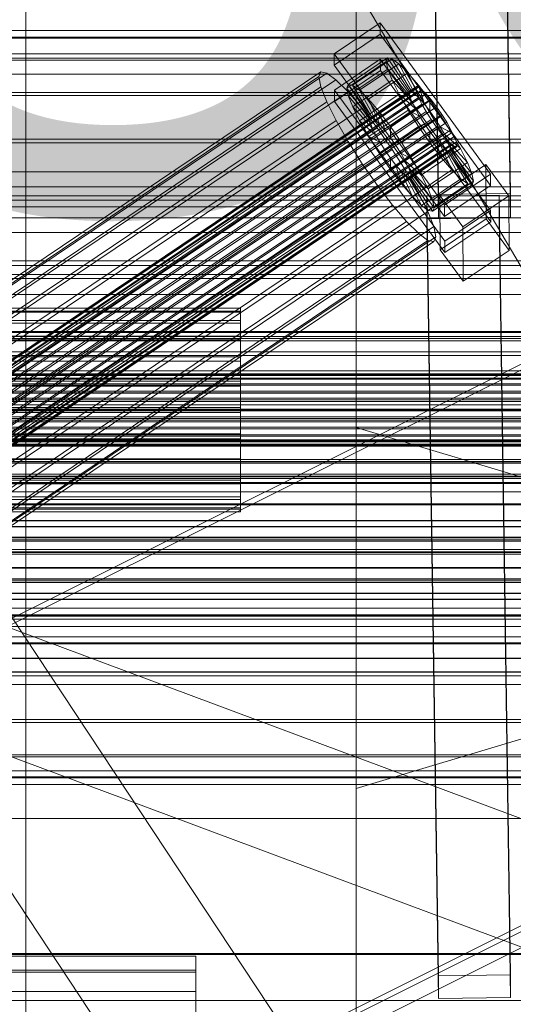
# Model space of a CAD drawing. Header units: millimetres. Extents: x -2233 to 65662, y -50530 to 6847.
# Tile 53 of 256: x 256 to 379, y -35399 to -35153. Entities that reach past the tile are written whole.
import ezdxf

# ---------------------------------------------------------------- set-up
doc = ezdxf.new("R2010")
doc.units = ezdxf.units.MM
for name, color, linetype, lineweight in [('COTAS_O', 1, 'Continuous', 0), ('frontal_briquetadora', 7, 'Continuous', 0), ('frontal_C01', 7, 'Continuous', 0), ('frontal_C02', 7, 'Continuous', 0), ('frontal_C03', 7, 'Continuous', 0), ('frontal_C05', 7, 'Continuous', 0), ('frontal_secador', 7, 'Continuous', 0)]:
    doc.layers.add(name, color=color, linetype=linetype, lineweight=lineweight)
doc.dimstyles.new('R19_100', dxfattribs={"dimtxt": 250, "dimasz": 150, "dimexe": 150, "dimexo": 80, "dimgap": 100, "dimtad": 1, "dimtih": 1, "dimtoh": 1, "dimdsep": 46, "dimcen": 0.09, "dimadec": 0, "dimazin": 0, "dimtfac": 1, "dimtdec": 4, "dimtofl": 0, "dimtmove": 0, "dimatfit": 3, "dimfxl": 1, "dimtolj": 1, "dimtzin": 0, "dimarcsym": 0})

# ---------------------------------------------------------------- blocks, each defined once
blk = doc.blocks.new('DIM_R32_45')
at = {"layer": 'COTAS_O'}
for p, q in [((-1480, -35300), (-1330, -35255)), ((490, -35300), (340, -35255)), ((-1480, -36000), (-1480, -35300)), ((-1480, -35300), (490, -35300)), ((-1480, -35300), (-1330, -35345)), ((490, -35300), (340, -35345)), ((490, -36000), (490, -35300))]:
    blk.add_line(p, q, dxfattribs=at)
blk.add_text('1970 O', height=250, dxfattribs=at).set_placement((-495, -35200))
blk = doc.blocks.new('DIM_R32_47')
at = {"layer": 'COTAS_O'}
for p, q in [((-1400, -35300), (-1250, -35255)), ((1400, -35300), (1250, -35255)), ((-1400, -36000), (-1400, -35300)), ((-1400, -35300), (1400, -35300)), ((-1400, -35300), (-1250, -35345)), ((1400, -35300), (1250, -35345)), ((1400, -36000), (1400, -35300))]:
    blk.add_line(p, q, dxfattribs=at)
blk.add_text('2800 O', height=250, dxfattribs=at).set_placement((0, -35200))

msp = doc.modelspace()

# ---------------------------------------------------------------- linework, layer by layer
at = {"layer": 'frontal_briquetadora'}
msp.add_line((340, -35980), (340, -34950), dxfattribs=at)
at = {"layer": 'frontal_C01'}
for p, q in [((334.501, -35161.827), (345.969, -35154.119)), ((345.969, -35154.119), (345.981, -35156.942)), ((345.969, -35154.119), (373.501, -35191.83)), ((345.981, -35156.942), (334.513, -35164.649)), ((373.513, -35194.653), (345.981, -35156.942)), ((430, -35161.857), (-430, -35161.857)), ((334.513, -35164.649), (334.501, -35161.827)), ((362.033, -35199.538), (334.501, -35161.827)), ((334.513, -35164.649), (362.045, -35202.36)), ((334.539, -35170.859), (346.008, -35163.151)), ((337.64, -35170.346), (347.47, -35163.74)), ((338.005, -35169.467), (347.835, -35162.86)), ((339.088, -35169.664), (348.918, -35163.058)), ((340.816, -35170.926), (350.645, -35164.32)), ((346.008, -35163.151), (346.02, -35165.974)), ((346.008, -35163.151), (373.539, -35200.863)), ((347.835, -35162.86), (347.47, -35163.74)), ((347.47, -35163.74), (353.205, -35171.596)), ((347.47, -35163.74), (347.847, -35165.636)), ((348.918, -35163.058), (347.835, -35162.86)), ((347.835, -35162.86), (353.378, -35171.18)), ((350.645, -35164.32), (348.918, -35163.058)), ((348.918, -35163.058), (353.892, -35171.273)), ((352.899, -35166.559), (350.645, -35164.32)), ((350.645, -35164.32), (354.71, -35171.871)), ((430, -35166.857), (-430, -35166.857)), ((146.872, -35290.214), (331.181, -35166.344)), ((148.32, -35290.478), (332.629, -35166.609)), ((331.181, -35166.344), (330.692, -35167.52)), ((332.629, -35166.609), (331.181, -35166.344)), ((334.938, -35168.295), (332.629, -35166.609)), ((346.02, -35165.974), (334.551, -35173.681)), ((338.017, -35172.243), (347.847, -35165.636)), ((343.069, -35173.165), (352.899, -35166.559)), ((373.551, -35203.685), (346.02, -35165.974)), ((347.847, -35165.636), (353.384, -35172.495)), ((347.847, -35165.636), (348.941, -35168.421)), ((355.525, -35169.623), (352.899, -35166.559)), ((352.899, -35166.559), (355.777, -35172.932)), ((146.383, -35291.389), (330.692, -35167.52)), ((150.629, -35292.165), (334.938, -35168.295)), ((330.692, -35167.52), (331.197, -35170.055)), ((337.95, -35171.289), (334.938, -35168.295)), ((337.64, -35170.346), (338.005, -35169.467)), ((343.549, -35177.786), (338.005, -35169.467)), ((338.005, -35169.467), (339.088, -35169.664)), ((344.062, -35177.88), (339.088, -35169.664)), ((339.088, -35169.664), (340.816, -35170.926)), ((339.111, -35175.027), (348.941, -35168.421)), ((345.695, -35176.23), (355.525, -35169.623)), ((348.941, -35168.421), (353.902, -35173.814)), ((348.941, -35168.421), (350.678, -35171.904)), ((358.345, -35173.304), (355.525, -35169.623)), ((355.525, -35169.623), (357.021, -35174.383)), ((141.045, -35314.183), (354.844, -35170.495)), ((141.218, -35313.767), (355.017, -35170.079)), ((141.224, -35315.082), (355.022, -35171.393)), ((141.731, -35313.861), (355.53, -35170.172)), ((142.549, -35314.458), (356.348, -35170.77)), ((143.617, -35315.519), (357.415, -35171.831)), ((146.887, -35293.925), (331.197, -35170.055)), ((153.641, -35295.158), (337.95, -35171.289)), ((331.197, -35170.055), (332.659, -35173.778)), ((334.551, -35173.681), (334.539, -35170.859)), ((362.071, -35208.57), (334.539, -35170.859)), ((343.376, -35178.203), (337.64, -35170.346)), ((338.017, -35172.243), (337.64, -35170.346)), ((341.461, -35175.386), (337.95, -35171.289)), ((343.554, -35179.101), (338.017, -35172.243)), ((339.111, -35175.027), (338.017, -35172.243)), ((344.88, -35178.477), (340.816, -35170.926)), ((340.816, -35170.926), (343.069, -35173.165)), ((340.848, -35178.51), (350.678, -35171.904)), ((353.205, -35171.596), (343.376, -35178.203)), ((353.378, -35171.18), (343.549, -35177.786)), ((353.892, -35171.273), (344.062, -35177.88)), ((354.71, -35171.871), (344.88, -35178.477)), ((350.678, -35171.904), (354.725, -35175.463)), ((350.678, -35171.904), (352.938, -35175.848)), ((353.205, -35171.596), (353.378, -35171.18)), ((353.384, -35172.495), (353.205, -35171.596)), ((353.378, -35171.18), (353.892, -35171.273)), ((353.892, -35171.273), (354.71, -35171.871)), ((354.71, -35171.871), (355.777, -35172.932)), ((355.017, -35170.079), (354.844, -35170.495)), ((354.844, -35170.495), (355.022, -35171.393)), ((355.53, -35170.172), (355.017, -35170.079)), ((355.022, -35171.393), (355.541, -35172.713)), ((356.348, -35170.77), (355.53, -35170.172)), ((357.415, -35171.831), (356.348, -35170.77)), ((358.659, -35173.282), (357.415, -35171.831)), ((141.742, -35316.401), (355.541, -35172.713)), ((142.565, -35318.051), (356.363, -35174.362)), ((144.861, -35316.971), (358.659, -35173.282)), ((148.35, -35297.647), (332.659, -35173.778)), ((332.659, -35173.778), (334.981, -35178.434)), ((334.551, -35173.681), (362.083, -35211.393)), ((345.947, -35179.538), (343.069, -35173.165)), ((343.069, -35173.165), (345.695, -35176.23)), ((353.384, -35172.495), (343.554, -35179.101)), ((353.902, -35173.814), (344.073, -35180.42)), ((355.777, -35172.932), (345.947, -35179.538)), ((357.021, -35174.383), (347.191, -35180.99)), ((358.345, -35173.304), (348.515, -35179.911)), ((353.902, -35173.814), (353.384, -35172.495)), ((354.725, -35175.463), (353.902, -35173.814)), ((355.541, -35172.713), (356.363, -35174.362)), ((355.777, -35172.932), (357.021, -35174.383)), ((356.363, -35174.362), (357.434, -35176.23)), ((357.021, -35174.383), (358.357, -35176.127)), ((358.357, -35176.127), (358.345, -35173.304)), ((361.166, -35177.35), (358.345, -35173.304)), ((359.995, -35175.026), (358.659, -35173.282)), ((143.635, -35319.919), (357.434, -35176.23)), ((359.995, -35175.026), (146.196, -35318.714)), ((147.533, -35320.631), (361.332, -35176.942)), ((157.152, -35299.255), (341.461, -35175.386)), ((344.073, -35180.42), (339.111, -35175.027)), ((340.848, -35178.51), (339.111, -35175.027)), ((345.231, -35180.306), (341.461, -35175.386)), ((343.108, -35182.454), (352.938, -35175.848)), ((354.725, -35175.463), (344.895, -35182.07)), ((347.191, -35180.99), (345.695, -35176.23)), ((345.695, -35176.23), (348.515, -35179.911)), ((348.527, -35182.733), (358.357, -35176.127)), ((352.938, -35175.848), (355.796, -35177.332)), ((352.938, -35175.848), (355.569, -35179.984)), ((355.796, -35177.332), (354.725, -35175.463)), ((357.434, -35176.23), (358.68, -35178.19)), ((358.357, -35176.127), (359.693, -35178.043)), ((361.332, -35176.942), (359.995, -35175.026)), ((362.578, -35178.901), (361.332, -35176.942)), ((144.881, -35321.878), (358.68, -35178.19)), ((148.779, -35322.59), (362.578, -35178.901)), ((150.672, -35302.303), (334.981, -35178.434)), ((334.981, -35178.434), (338.003, -35183.706)), ((344.895, -35182.07), (340.848, -35178.51)), ((343.108, -35182.454), (340.848, -35178.51)), ((343.549, -35177.786), (343.376, -35178.203)), ((343.376, -35178.203), (343.554, -35179.101)), ((344.062, -35177.88), (343.549, -35177.786)), ((343.554, -35179.101), (344.073, -35180.42)), ((344.88, -35178.477), (344.062, -35177.88)), ((345.947, -35179.538), (344.88, -35178.477)), ((347.191, -35180.99), (345.947, -35179.538)), ((355.796, -35177.332), (345.966, -35183.938)), ((357.042, -35179.291), (347.212, -35185.897)), ((359.693, -35178.043), (349.863, -35184.65)), ((351.336, -35183.957), (361.166, -35177.35)), ((355.569, -35179.984), (357.042, -35179.291)), ((357.042, -35179.291), (355.796, -35177.332)), ((358.378, -35181.207), (357.042, -35179.291)), ((358.68, -35178.19), (360.017, -35180.106)), ((361.166, -35177.35), (359.693, -35178.043)), ((359.693, -35178.043), (360.939, -35180.003)), ((363.797, -35181.486), (361.166, -35177.35)), ((363.648, -35180.77), (362.578, -35178.901)), ((146.218, -35323.795), (360.017, -35180.106)), ((147.554, -35325.538), (361.352, -35181.85)), ((149.85, -35324.458), (363.648, -35180.77)), ((345.231, -35180.306), (160.922, -35304.176)), ((344.073, -35180.42), (344.895, -35182.07)), ((344.895, -35182.07), (345.966, -35183.938)), ((349.002, -35185.715), (345.231, -35180.306)), ((345.739, -35186.59), (355.569, -35179.984)), ((348.527, -35182.733), (347.191, -35180.99)), ((348.515, -35179.911), (348.527, -35182.733)), ((348.515, -35179.911), (351.336, -35183.957)), ((358.378, -35181.207), (348.548, -35187.814)), ((360.939, -35180.003), (351.109, -35186.609)), ((362.01, -35181.871), (352.18, -35188.477)), ((353.967, -35188.093), (363.797, -35181.486)), ((355.569, -35179.984), (358.39, -35184.03)), ((358.39, -35184.03), (358.378, -35181.207)), ((359.714, -35182.951), (358.378, -35181.207)), ((360.017, -35180.106), (361.352, -35181.85)), ((363.797, -35181.486), (360.939, -35180.003)), ((360.939, -35180.003), (362.01, -35181.871)), ((361.352, -35181.85), (362.596, -35183.301)), ((366.057, -35185.43), (362.01, -35181.871)), ((362.01, -35181.871), (362.833, -35183.52)), ((364.471, -35182.419), (363.648, -35180.77)), ((366.057, -35185.43), (363.797, -35181.486)), ((148.798, -35326.99), (362.596, -35183.301)), ((149.865, -35328.05), (363.664, -35184.362)), ((150.672, -35326.108), (364.471, -35182.419)), ((151.191, -35327.427), (364.989, -35183.738)), ((153.694, -35307.576), (338.003, -35183.706)), ((338.003, -35183.706), (341.52, -35189.236)), ((345.966, -35183.938), (343.108, -35182.454)), ((345.739, -35186.59), (343.108, -35182.454)), ((345.966, -35183.938), (347.212, -35185.897)), ((349.863, -35184.65), (348.527, -35182.733)), ((348.56, -35190.636), (358.39, -35184.03)), ((349.863, -35184.65), (351.336, -35183.957)), ((359.714, -35182.951), (349.884, -35189.557)), ((360.958, -35184.402), (351.128, -35191.009)), ((351.336, -35183.957), (353.967, -35188.093)), ((362.833, -35183.52), (353.003, -35190.127)), ((358.39, -35184.03), (361.21, -35187.711)), ((361.21, -35187.711), (359.714, -35182.951)), ((360.958, -35184.402), (359.714, -35182.951)), ((363.836, -35190.775), (360.958, -35184.402)), ((362.025, -35185.463), (360.958, -35184.402)), ((362.596, -35183.301), (363.664, -35184.362)), ((367.794, -35188.913), (362.833, -35183.52)), ((362.833, -35183.52), (363.351, -35184.839)), ((363.664, -35184.362), (364.482, -35184.96)), ((364.989, -35183.738), (364.471, -35182.419)), ((365.168, -35184.637), (364.989, -35183.738)), ((150.683, -35328.648), (364.482, -35184.96)), ((151.196, -35328.742), (364.995, -35185.053)), ((151.369, -35328.325), (365.168, -35184.637)), ((164.693, -35309.585), (349.002, -35185.715)), ((347.212, -35185.897), (345.739, -35186.59)), ((348.56, -35190.636), (345.739, -35186.59)), ((347.212, -35185.897), (348.548, -35187.814)), ((352.519, -35191.245), (349.002, -35185.715)), ((351.109, -35186.609), (349.863, -35184.65)), ((352.18, -35188.477), (351.109, -35186.609)), ((351.109, -35186.609), (353.967, -35188.093)), ((362.025, -35185.463), (352.196, -35192.069)), ((362.843, -35186.061), (353.014, -35192.667)), ((363.351, -35184.839), (353.521, -35191.446)), ((363.357, -35186.154), (353.527, -35192.761)), ((363.53, -35185.738), (353.7, -35192.344)), ((356.228, -35192.037), (366.057, -35185.43)), ((366.09, -35193.014), (362.025, -35185.463)), ((362.843, -35186.061), (362.025, -35185.463)), ((367.817, -35194.276), (362.843, -35186.061)), ((363.357, -35186.154), (362.843, -35186.061)), ((368.888, -35191.698), (363.351, -35184.839)), ((363.351, -35184.839), (363.53, -35185.738)), ((363.53, -35185.738), (363.357, -35186.154)), ((368.9, -35194.474), (363.357, -35186.154)), ((369.265, -35193.594), (363.53, -35185.738)), ((364.482, -35184.96), (364.995, -35185.053)), ((364.995, -35185.053), (365.168, -35184.637)), ((367.794, -35188.913), (366.057, -35185.43)), ((157.211, -35313.105), (341.52, -35189.236)), ((341.52, -35189.236), (345.291, -35194.645)), ((348.548, -35187.814), (348.56, -35190.636)), ((348.548, -35187.814), (349.884, -35189.557)), ((351.38, -35194.317), (361.21, -35187.711)), ((353.003, -35190.127), (352.18, -35188.477)), ((352.18, -35188.477), (356.228, -35192.037)), ((353.967, -35188.093), (356.228, -35192.037)), ((357.964, -35195.519), (367.794, -35188.913)), ((360.882, -35197.12), (372.35, -35189.412)), ((361.21, -35187.711), (363.836, -35190.775)), ((368.888, -35191.698), (367.794, -35188.913)), ((372.35, -35189.412), (372.408, -35202.961)), ((372.35, -35189.412), (378.086, -35197.269)), ((168.21, -35315.114), (352.519, -35191.245)), ((351.38, -35194.317), (348.56, -35190.636)), ((349.884, -35189.557), (351.38, -35194.317)), ((349.884, -35189.557), (351.128, -35191.009)), ((351.128, -35191.009), (354.006, -35197.381)), ((351.128, -35191.009), (352.196, -35192.069)), ((355.541, -35196.517), (352.519, -35191.245)), ((353.521, -35191.446), (353.003, -35190.127)), ((353.003, -35190.127), (357.964, -35195.519)), ((353.7, -35192.344), (353.521, -35191.446)), ((353.521, -35191.446), (359.058, -35198.304)), ((354.006, -35197.381), (363.836, -35190.775)), ((359.058, -35198.304), (368.888, -35191.698)), ((373.501, -35191.83), (362.033, -35199.538)), ((363.836, -35190.775), (366.09, -35193.014)), ((369.265, -35193.594), (368.888, -35191.698)), ((373.513, -35194.653), (373.501, -35191.83)), ((354.006, -35197.381), (351.38, -35194.317)), ((352.196, -35192.069), (356.26, -35199.621)), ((352.196, -35192.069), (353.014, -35192.667)), ((353.014, -35192.667), (357.987, -35200.882)), ((353.014, -35192.667), (353.527, -35192.761)), ((353.527, -35192.761), (353.7, -35192.344)), ((353.527, -35192.761), (359.07, -35201.08)), ((353.7, -35192.344), (359.436, -35200.201)), ((356.228, -35192.037), (357.964, -35195.519)), ((356.26, -35199.621), (366.09, -35193.014)), ((357.987, -35200.882), (367.817, -35194.276)), ((359.436, -35200.201), (369.265, -35193.594)), ((366.09, -35193.014), (367.817, -35194.276)), ((367.817, -35194.276), (368.9, -35194.474)), ((368.9, -35194.474), (369.265, -35193.594)), ((160.982, -35318.514), (345.291, -35194.645)), ((171.232, -35320.386), (355.541, -35196.517)), ((345.291, -35194.645), (349.061, -35199.565)), ((357.863, -35201.173), (355.541, -35196.517)), ((357.964, -35195.519), (359.058, -35198.304)), ((359.07, -35201.08), (368.9, -35194.474)), ((362.045, -35202.36), (373.513, -35194.653)), ((356.26, -35199.621), (354.006, -35197.381)), ((357.646, -35197.34), (375.644, -35197.095)), ((357.646, -35202.985), (357.646, -35197.34)), ((360.514, -35391.715), (357.646, -35197.34)), ((359.058, -35198.304), (359.436, -35200.201)), ((360.939, -35210.668), (360.882, -35197.12)), ((366.618, -35204.976), (360.882, -35197.12)), ((378.086, -35197.269), (366.618, -35204.976)), ((375.644, -35197.095), (375.644, -35202.741)), ((375.644, -35197.095), (378.512, -35391.471)), ((378.143, -35210.817), (378.086, -35197.269)), ((164.752, -35323.435), (349.061, -35199.565)), ((173.554, -35325.042), (357.863, -35201.173)), ((445.841, -35591.937), (185.841, -35199.366)), ((349.061, -35199.565), (352.572, -35203.662)), ((357.987, -35200.882), (356.26, -35199.621)), ((359.326, -35204.896), (357.863, -35201.173)), ((359.07, -35201.08), (357.987, -35200.882)), ((359.436, -35200.201), (359.07, -35201.08)), ((362.033, -35199.538), (362.045, -35202.36)), ((373.539, -35200.863), (362.071, -35208.57)), ((373.551, -35203.685), (373.539, -35200.863)), ((168.263, -35327.531), (352.572, -35203.662)), ((352.572, -35203.662), (355.584, -35206.656)), ((375.644, -35202.741), (357.646, -35202.985)), ((360.514, -35397.361), (357.646, -35202.985)), ((372.408, -35202.961), (360.939, -35210.668)), ((362.083, -35211.393), (373.551, -35203.685)), ((378.143, -35210.817), (372.408, -35202.961)), ((378.512, -35397.116), (375.644, -35202.741)), ((171.275, -35330.525), (355.584, -35206.656)), ((175.016, -35328.765), (359.326, -35204.896)), ((355.584, -35206.656), (357.893, -35208.342)), ((359.83, -35207.431), (359.326, -35204.896)), ((366.618, -35204.976), (366.675, -35218.525)), ((173.584, -35332.211), (357.893, -35208.342)), ((175.032, -35332.476), (359.341, -35208.607)), ((175.521, -35331.3), (359.83, -35207.431)), ((357.893, -35208.342), (359.341, -35208.607)), ((359.341, -35208.607), (359.83, -35207.431)), ((362.071, -35208.57), (362.083, -35211.393)), ((360.939, -35210.668), (366.675, -35218.525)), ((366.675, -35218.525), (378.143, -35210.817)), ((430, -35216.857), (-430, -35216.857)), ((414.159, -35612.92), (154.159, -35220.349)), ((430, -35221.857), (-430, -35221.857)), ((-311.15, -35225.234), (311.15, -35225.234)), ((-311.15, -35225.939), (311.15, -35225.939)), ((-311.15, -35226.26), (311.15, -35226.26)), ((311.15, -35225.939), (311.15, -35225.234)), ((311.15, -35225.234), (311.15, -35226.26)), ((311.15, -35228.327), (311.15, -35225.939)), ((311.15, -35226.26), (311.15, -35228.945)), ((-311.15, -35228.327), (311.15, -35228.327)), ((311.15, -35232.234), (311.15, -35228.327)), ((-311.15, -35228.945), (311.15, -35228.945)), ((311.15, -35228.945), (311.15, -35233.109)), ((-311.15, -35232.234), (311.15, -35232.234)), ((-311.15, -35233.109), (311.15, -35233.109)), ((311.15, -35237.395), (311.15, -35232.234)), ((311.15, -35233.109), (311.15, -35238.466)), ((-311.15, -35237.395), (311.15, -35237.395)), ((-311.15, -35238.466), (311.15, -35238.466)), ((311.15, -35243.458), (311.15, -35237.395)), ((311.15, -35238.466), (311.15, -35244.652)), ((-440, -35241.629), (440, -35241.629)), ((-440, -35241.879), (440, -35241.879)), ((-440, -35241.993), (440, -35241.993)), ((-440, -35242.725), (440, -35242.725)), ((-440, -35242.944), (440, -35242.944)), ((311.15, -35243.458), (-311.15, -35243.458)), ((311.15, -35250.008), (311.15, -35243.458)), ((-440, -35244.11), (440, -35244.11)), ((-440, -35244.42), (440, -35244.42)), ((-311.15, -35244.652), (311.15, -35244.652)), ((311.15, -35244.652), (311.15, -35251.245)), ((-440, -35245.938), (440, -35245.938)), ((-440, -35246.318), (440, -35246.318)), ((440, -35248.086), (-440, -35248.086)), ((-440, -35248.51), (440, -35248.51)), ((-440, -35250.408), (440, -35250.408)), ((-311.15, -35250.008), (311.15, -35250.008)), ((311.15, -35256.602), (311.15, -35250.008)), ((-440, -35250.846), (440, -35250.846)), ((-440, -35252.744), (440, -35252.744)), ((-440, -35253.167), (440, -35253.167)), ((-311.15, -35251.245), (311.15, -35251.245)), ((311.15, -35251.245), (311.15, -35257.796)), ((-440, -35254.936), (440, -35254.936)), ((-440, -35255.315), (440, -35255.315)), ((-440, -35256.834), (440, -35256.834)), ((-440, -35257.144), (440, -35257.144)), ((-311.15, -35256.602), (311.15, -35256.602)), ((-311.15, -35257.796), (311.15, -35257.796)), ((311.15, -35262.788), (311.15, -35256.602)), ((311.15, -35257.796), (311.15, -35263.858)), ((-440, -35258.309), (440, -35258.309)), ((-440, -35258.528), (440, -35258.528)), ((-440, -35259.261), (440, -35259.261)), ((-440, -35259.374), (440, -35259.374)), ((-440, -35259.624), (440, -35259.624)), ((-311.15, -35262.788), (311.15, -35262.788)), ((311.15, -35268.145), (311.15, -35262.788)), ((-311.15, -35263.858), (311.15, -35263.858)), ((311.15, -35263.858), (311.15, -35269.019)), ((-311.15, -35268.145), (311.15, -35268.145)), ((-311.15, -35269.019), (311.15, -35269.019)), ((311.15, -35272.308), (311.15, -35268.145)), ((311.15, -35269.019), (311.15, -35272.926)), ((-450, -35271.033), (450, -35271.033)), ((-311.15, -35272.308), (311.15, -35272.308)), ((-311.15, -35272.926), (311.15, -35272.926)), ((311.15, -35274.994), (311.15, -35272.308)), ((311.15, -35272.926), (311.15, -35275.314)), ((-311.15, -35274.994), (311.15, -35274.994)), ((-311.15, -35275.314), (311.15, -35275.314)), ((311.15, -35276.019), (311.15, -35274.994)), ((311.15, -35275.314), (311.15, -35276.019)), ((-311.15, -35276.019), (311.15, -35276.019)), ((450, -35282.323), (-450, -35282.323)), ((450, -35304.61), (-450, -35304.61)), ((-450, -35315.9), (450, -35315.9)), ((-425, -35386.353), (425, -35386.353)), ((378.512, -35391.471), (360.514, -35391.715)), ((360.514, -35391.715), (360.514, -35397.361)), ((378.512, -35397.116), (378.512, -35391.471)), ((425, -35397.865), (-425, -35397.865)), ((360.514, -35397.361), (378.512, -35397.116))]:
    msp.add_line(p, q, dxfattribs=at)
at = {"layer": 'frontal_C02'}
for p, q in [((413.642, -35269.975), (153.642, -34829.975)), ((360.514, -35196.859), (357.646, -35003.454)), ((375.644, -35003.211), (378.512, -35196.616)), ((360.514, -35202.821), (357.646, -35009.416)), ((378.512, -35202.577), (375.644, -35009.172)), ((-425, -35191.263), (425, -35191.263)), ((378.512, -35196.616), (360.514, -35196.859)), ((378.512, -35202.577), (378.512, -35196.616)), ((360.514, -35196.859), (360.514, -35202.821)), ((425, -35202.717), (-425, -35202.717)), ((360.514, -35202.821), (378.512, -35202.577)), ((425, -35206.404), (-425, -35206.404)), ((-425, -35217.858), (425, -35217.858)), ((-450, -35307.157), (450, -35307.157)), ((450, -35319.079), (-450, -35319.079)), ((450, -35340.567), (-450, -35340.567)), ((-450, -35352.489), (450, -35352.489)), ((-300, -35386.799), (300, -35386.799)), ((300, -35390.743), (300, -35386.799)), ((300, -35386.799), (300, -35412.599)), ((300, -35390.233), (-300, -35390.233)), ((300, -35390.743), (-300, -35390.743)), ((300, -35415.574), (300, -35390.233)), ((300, -35390.233), (300, -35395.596)), ((300, -35416.016), (300, -35390.743)), ((-300, -35395.596), (300, -35395.596)), ((300, -35395.596), (300, -35420.221))]:
    msp.add_line(p, q, dxfattribs=at)
at = {"layer": 'frontal_C03'}
for p, q in [((1420.241, -35740.004), (-1409.759, -34684.606)), ((1409.759, -35768.113), (-1420.241, -34712.715)), ((1250, -35156.002), (-1250, -35156.002)), ((1250, -35157.682), (-1250, -35157.682)), ((1250, -35157.935), (-1250, -35157.935)), ((1250, -35162.91), (-1250, -35162.91)), ((1250, -35163.405), (-1250, -35163.405)), ((1250, -35171.484), (-1250, -35171.484)), ((1250, -35172.203), (-1250, -35172.203)), ((1250, -35183.076), (-1250, -35183.076)), ((1250, -35183.991), (-1250, -35183.991)), ((1250, -35197.24), (-1250, -35197.24)), ((1250, -35198.315), (-1250, -35198.315)), ((1250, -35213.431), (-1250, -35213.431)), ((1250, -35214.626), (-1250, -35214.626)), ((1495, -35231.148), (-1495, -35231.148)), ((1250, -35231.028), (-1250, -35231.028)), ((1495, -35231.34), (-1495, -35231.34)), ((1495, -35232.8), (-1495, -35232.8)), ((1495, -35233.359), (-1495, -35233.359)), ((-1250, -35232.296), (1250, -35232.296)), ((1495, -35236.137), (-1495, -35236.137)), ((1495, -35237.007), (-1495, -35237.007)), ((1495, -35240.83), (-1495, -35240.83)), ((1495, -35241.927), (-1495, -35241.927)), ((-1495, -35246.422), (1495, -35246.422)), ((1495, -35247.637), (-1495, -35247.637)), ((1250, -35249.353), (-1250, -35249.353)), ((1250, -35250.647), (-1250, -35250.647)), ((1495, -35252.363), (-1495, -35252.363)), ((1495, -35253.578), (-1495, -35253.578)), ((1495, -35258.073), (-1495, -35258.073)), ((1495, -35259.17), (-1495, -35259.17)), ((1495, -35262.993), (-1495, -35262.993)), ((1495, -35263.863), (-1495, -35263.863)), ((1250, -35263.458), (-1250, -35263.458)), ((1250, -35263.525), (-1250, -35263.525)), ((1495, -35266.641), (-1495, -35266.641)), ((1495, -35267.2), (-1495, -35267.2)), ((1250, -35267.129), (-1250, -35267.129)), ((1250, -35267.32), (-1250, -35267.32)), ((1250, -35267.704), (-1250, -35267.704)), ((1495, -35268.66), (-1495, -35268.66)), ((1495, -35268.852), (-1495, -35268.852)), ((1250, -35268.972), (-1250, -35268.972)), ((1250, -35273.979), (-1250, -35273.979)), ((1250, -35274.265), (-1250, -35274.265)), ((1496, -35278.189), (-1496, -35278.189)), ((1496, -35278.216), (-1496, -35278.216)), ((1496, -35279.658), (-1496, -35279.658)), ((1496, -35279.734), (-1496, -35279.734)), ((1496, -35282.398), (-1496, -35282.398)), ((1496, -35282.512), (-1496, -35282.512)), ((1250, -35282.965), (-1250, -35282.965)), ((-1250, -35283.302), (1250, -35283.302)), ((1496, -35285.992), (-1496, -35285.992)), ((-1496, -35286.127), (1496, -35286.127)), ((1250, -35285.374), (-1250, -35285.374)), ((1250, -35286.569), (-1250, -35286.569)), ((1496, -35289.894), (-1496, -35289.894)), ((1496, -35290.029), (-1496, -35290.029)), ((1496, -35293.509), (-1496, -35293.509)), ((1496, -35293.623), (-1496, -35293.623)), ((1250, -35292.719), (-1250, -35292.719)), ((1250, -35293.056), (-1250, -35293.056)), ((1496, -35296.287), (-1496, -35296.287)), ((1496, -35296.363), (-1496, -35296.363)), ((1496, -35297.805), (-1496, -35297.805)), ((1496, -35297.832), (-1496, -35297.832)), ((1250, -35301.685), (-1250, -35301.685)), ((1250, -35301.756), (-1250, -35301.756)), ((1250, -35302.042), (-1250, -35302.042)), ((1250, -35302.76), (-1250, -35302.76)), ((1250, -35308.701), (-1250, -35308.701)), ((1250, -35308.892), (-1250, -35308.892)), ((1250, -35312.496), (-1250, -35312.496)), ((1250, -35312.563), (-1250, -35312.563)), ((1250, -35316.009), (-1250, -35316.009)), ((1250, -35316.924), (-1250, -35316.924)), ((1250, -35327.797), (-1250, -35327.797)), ((1250, -35328.516), (-1250, -35328.516)), ((1250, -35336.595), (-1250, -35336.595)), ((1250, -35337.09), (-1250, -35337.09)), ((1250, -35342.065), (-1250, -35342.065)), ((1250, -35342.318), (-1250, -35342.318)), ((1250, -35343.998), (-1250, -35343.998)), ((-1415, -35386.138), (1415, -35386.138))]:
    msp.add_line(p, q, dxfattribs=at)
at = {"layer": 'frontal_C05'}
msp.add_line((257.5, -35992), (257.5, -34800), dxfattribs=at)
at = {"layer": 'frontal_secador'}
for p, q in [((1242, -34810), (197, -35331)), ((200, -35331), (1245, -34810)), ((197, -35471), (1242, -34950)), ((200, -35471), (1245, -34950)), ((1245, -34954), (200, -35475)), ((-1250, -35195), (1250, -35195)), ((-1250, -35200), (1250, -35200))]:
    msp.add_line(p, q, dxfattribs=at)

# ---------------------------------------------------------------- dimensions: what is measured, and where the dimension line sits
at = {"layer": 'COTAS_O'}
for p1, p2, picture, middle in [((-1480, -36000), (490, -36000), 'DIM_R32_45', (-495, -35300)), ((-1400, -36000), (1400, -36000), 'DIM_R32_47', (0, -35300))]:
    dim = msp.add_aligned_dim(p1=p1, p2=p2, distance=700, text='<> O', dimstyle='R19_100', dxfattribs=at)
    dim.commit()
    dim.dimension.update_dxf_attribs({"geometry": picture, "text_midpoint": middle})

doc.saveas('drawing.dxf')
